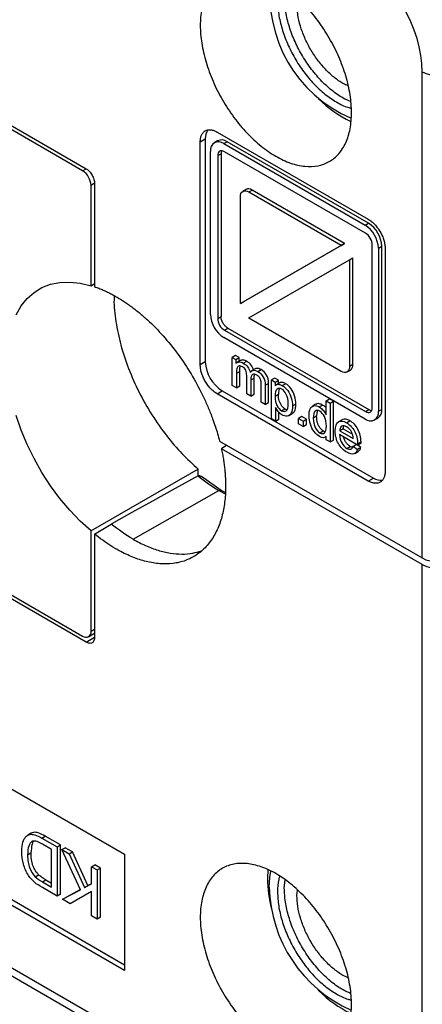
# Model space of a CAD drawing. Header units: millimetres. Extents: x 13 to 546, y 13 to 419.
# Tile 12 of 15: x 498 to 515, y 317 to 359. Entities that reach past the tile are written whole.
import ezdxf

# ---------------------------------------------------------------- set-up
doc = ezdxf.new("R2010")
doc.units = ezdxf.units.MM
doc.header["$LTSCALE"] = 2

msp = doc.modelspace()

# ---------------------------------------------------------------- linework, layer by layer
for p, q in [((515.334, 336.202), (515.334, 356.677)), ((501.042, 352.506), (497.382, 354.618)), ((497.421, 354.766), (501.189, 352.591)), ((506.699, 354.139), (513.062, 350.466)), ((505.991, 353.731), (506.204, 353.853)), ((505.991, 344.341), (505.991, 353.731)), ((506.204, 353.853), (506.204, 344.463)), ((506.723, 353.771), (506.581, 353.69)), ((506.98, 353.65), (507.121, 353.732)), ((513.066, 350.3), (507.121, 353.732)), ((506.416, 346.46), (506.416, 353.324)), ((506.98, 353.65), (512.924, 350.219)), ((512.946, 349.879), (507.007, 353.308)), ((506.724, 353.145), (506.865, 353.226)), ((506.724, 353.145), (506.724, 346.286)), ((506.865, 353.226), (506.865, 346.368)), ((501.042, 352.506), (501.189, 352.591)), ((501.544, 351.979), (501.395, 351.893)), ((501.395, 347.667), (501.395, 351.893)), ((501.543, 351.979), (501.543, 347.627)), ((507.923, 351.722), (507.781, 351.64)), ((508.031, 351.615), (508.173, 351.697)), ((512.063, 349.451), (508.173, 351.697)), ((507.678, 346.918), (507.678, 351.411)), ((508.031, 351.615), (511.922, 349.369)), ((512.924, 350.219), (513.066, 350.3)), ((511.925, 349.367), (507.678, 346.914)), ((507.819, 346.996), (512.067, 349.449)), ((512.063, 349.451), (511.922, 349.369)), ((511.925, 349.367), (512.067, 349.449)), ((513.229, 342.53), (513.229, 349.389)), ((513.63, 349.323), (513.489, 349.241)), ((513.489, 349.241), (513.489, 342.377)), ((513.63, 342.459), (513.63, 349.323)), ((513.77, 349.241), (513.77, 339.851)), ((508.028, 346.308), (512.275, 348.761)), ((512.275, 348.761), (512.417, 348.843)), ((512.275, 348.757), (512.417, 348.839)), ((512.275, 348.757), (512.275, 344.264)), ((512.417, 344.346), (512.417, 348.839)), ((501.395, 347.667), (501.543, 347.753)), ((507.678, 346.914), (507.819, 346.996)), ((506.724, 346.286), (506.865, 346.368)), ((511.922, 344.06), (508.031, 346.306)), ((507.007, 345.796), (507.148, 345.878)), ((507.148, 345.878), (513.088, 342.449)), ((512.924, 342.051), (506.98, 345.483)), ((507.007, 345.796), (512.946, 342.367)), ((507.478, 344.729), (507.337, 344.647)), ((507.337, 344.647), (507.492, 344.557)), ((507.337, 343.463), (507.337, 344.647)), ((507.633, 344.639), (507.478, 344.729)), ((507.492, 344.557), (507.633, 344.639)), ((507.633, 344.486), (507.633, 344.639)), ((506.204, 344.463), (505.991, 344.341)), ((507.492, 344.557), (507.492, 344.39)), ((507.685, 344.516), (507.544, 344.434)), ((507.802, 344.404), (507.944, 344.486)), ((512.417, 344.346), (512.275, 344.264)), ((507.51, 343.977), (507.652, 344.058)), ((507.51, 343.977), (507.51, 343.363)), ((507.652, 343.445), (507.652, 344.058)), ((507.946, 343.112), (507.946, 343.88)), ((508.119, 343.698), (508.261, 343.78)), ((508.295, 344.162), (508.154, 344.08)), ((508.261, 343.093), (508.261, 343.78)), ((508.409, 344.054), (508.551, 344.136)), ((509.124, 343.778), (508.983, 343.697)), ((509.283, 343.687), (509.124, 343.778)), ((512.172, 344.035), (512.313, 344.117)), ((507.51, 343.363), (507.337, 343.463)), ((507.51, 343.363), (507.652, 343.445)), ((508.119, 343.698), (508.119, 343.011)), ((508.553, 342.761), (508.553, 343.507)), ((508.726, 343.473), (508.868, 343.554)), ((508.726, 343.473), (508.726, 342.661)), ((508.868, 342.743), (508.868, 343.554)), ((508.983, 343.697), (509.141, 343.605)), ((508.983, 342.06), (508.983, 343.697)), ((509.141, 343.605), (509.283, 343.687)), ((509.141, 343.605), (509.141, 343.451)), ((509.336, 343.574), (509.194, 343.492)), ((509.283, 343.543), (509.283, 343.687)), ((509.439, 343.46), (509.58, 343.541)), ((506.699, 343.116), (506.911, 343.238)), ((513.062, 339.442), (506.699, 343.116)), ((506.911, 343.238), (513.275, 339.565)), ((508.119, 343.011), (507.946, 343.112)), ((508.119, 343.011), (508.261, 343.093)), ((509.281, 343.089), (509.14, 343.007)), ((508.726, 342.661), (508.553, 342.761)), ((508.726, 342.661), (508.868, 342.743)), ((509.156, 342.536), (509.156, 341.96)), ((509.872, 342.601), (510.013, 342.682)), ((510.854, 342.675), (510.713, 342.593)), ((510.999, 342.559), (511.141, 342.64)), ((511.282, 342.819), (511.423, 342.9)), ((511.282, 342.234), (511.282, 342.819)), ((511.282, 342.819), (511.455, 342.719)), ((511.597, 342.8), (511.423, 342.9)), ((511.455, 342.719), (511.597, 342.8)), ((511.455, 342.719), (511.455, 341.085)), ((511.597, 341.167), (511.597, 342.8)), ((509.298, 342.041), (509.298, 342.335)), ((509.413, 342.403), (509.554, 342.484)), ((509.721, 342.201), (509.863, 342.283)), ((510.271, 342.16), (510.13, 342.079)), ((510.468, 342.046), (510.271, 342.16)), ((510.888, 342.168), (510.746, 342.086)), ((512.946, 342.367), (513.088, 342.449)), ((513.489, 342.377), (513.63, 342.459)), ((509.156, 341.96), (508.983, 342.06)), ((509.156, 341.96), (509.298, 342.041)), ((510.13, 342.079), (510.327, 341.965)), ((510.13, 341.851), (510.13, 342.079)), ((510.327, 341.737), (510.13, 341.851)), ((510.327, 341.965), (510.468, 342.046)), ((510.327, 341.965), (510.327, 341.737)), ((510.327, 341.737), (510.468, 341.819)), ((510.468, 341.819), (510.468, 342.046)), ((511.956, 342.018), (511.814, 341.937)), ((512.149, 341.895), (512.29, 341.977)), ((513.323, 342.012), (513.465, 342.093)), ((511.025, 341.472), (511.167, 341.554)), ((511.245, 341.284), (511.295, 341.313)), ((511.295, 341.178), (511.295, 341.328)), ((512.613, 340.957), (511.849, 341.399)), ((512, 341.639), (511.859, 341.557)), ((511.859, 341.557), (512.431, 341.227)), ((512, 341.639), (512.394, 341.412)), ((506.803, 341.126), (515.334, 336.202)), ((507.116, 340.946), (506.88, 340.804)), ((511.455, 341.085), (511.295, 341.178)), ((511.455, 341.085), (511.597, 341.167)), ((512.158, 340.818), (512.3, 340.9)), ((512.429, 340.906), (512.566, 340.985)), ((512.429, 340.906), (512.609, 340.776)), ((512.75, 340.857), (512.606, 340.961)), ((512.75, 340.857), (512.609, 340.776)), ((512.613, 340.957), (512.755, 341.039)), ((512.614, 341.01), (512.756, 341.092)), ((515.334, 335.923), (506.88, 340.804)), ((512.493, 340.603), (512.635, 340.685)), ((505.904, 339.942), (501.395, 337.339)), ((506.874, 339.047), (506.047, 339.632)), ((513.062, 339.442), (513.275, 339.565)), ((503.163, 336.992), (506.773, 339.039)), ((506.773, 339.039), (507.04, 338.898)), ((507.043, 338.962), (506.874, 339.047)), ((501.543, 337.209), (502.244, 337.629)), ((501.395, 333.113), (501.395, 337.339)), ((501.543, 337.209), (501.543, 332.857)), ((515.334, 312.236), (515.334, 335.923)), ((483.01, 335.153), (502.809, 323.723)), ((497.382, 335.021), (501.042, 332.909)), ((501.189, 332.653), (497.421, 334.829)), ((473.314, 333.228), (512.506, 310.603)), ((501.292, 332.884), (501.543, 333.029)), ((501.395, 333.113), (501.543, 333.198)), ((473.521, 332.77), (512.713, 310.145)), ((501.189, 332.653), (501.543, 332.864)), ((502.809, 318.824), (483.01, 330.253)), ((483.223, 330.376), (502.809, 319.069)), ((498.871, 324.606), (498.729, 324.525)), ((499.318, 324.407), (499.46, 324.489)), ((499.318, 324.407), (499.967, 324.033)), ((500.108, 324.114), (499.46, 324.489)), ((499.729, 323.925), (499.346, 324.146)), ((499.729, 322.341), (499.729, 323.925)), ((499.967, 324.033), (500.108, 324.114)), ((499.967, 324.033), (499.967, 321.959)), ((500.108, 322.04), (500.108, 324.114)), ((500.166, 323.918), (500.307, 324)), ((500.951, 322.231), (500.166, 323.918)), ((500.166, 323.918), (500.479, 323.737)), ((500.62, 323.819), (500.307, 324)), ((498.727, 323.696), (498.868, 323.778)), ((500.479, 323.737), (500.62, 323.819)), ((500.479, 323.737), (501.118, 322.32)), ((501.26, 322.402), (500.62, 323.819)), ((502.809, 323.723), (502.809, 318.824)), ((501.413, 323.198), (501.554, 323.28)), ((501.413, 322.479), (501.413, 323.198)), ((501.413, 323.198), (501.651, 323.061)), ((501.792, 323.142), (501.554, 323.28)), ((501.651, 323.061), (501.792, 323.142)), ((501.651, 323.061), (501.651, 320.987)), ((501.792, 321.068), (501.792, 323.142)), ((508.837, 323.069), (508.82, 322.702)), ((499.044, 322.779), (499.186, 322.861)), ((499.351, 322.559), (499.492, 322.641)), ((499.492, 322.641), (499.729, 322.505)), ((509.527, 322.294), (509.558, 322.641)), ((499.967, 321.959), (499.348, 322.316)), ((499.351, 322.559), (499.729, 322.341)), ((500.198, 321.825), (500.951, 322.231)), ((500.949, 322.236), (500.34, 321.907)), ((501.118, 322.32), (501.413, 322.479)), ((501.118, 322.32), (501.26, 322.402)), ((501.413, 322.484), (501.26, 322.402)), ((510.057, 321.988), (510.078, 322.215)), ((500.108, 322.04), (499.967, 321.959)), ((500.198, 321.825), (500.34, 321.907)), ((500.52, 321.639), (500.198, 321.825)), ((501.413, 322.152), (500.52, 321.639)), ((501.413, 321.124), (501.413, 322.152)), ((501.651, 320.987), (501.413, 321.124)), ((501.792, 321.068), (501.651, 320.987))]:
    msp.add_line(p, q)
at = {"flags": 128}
for points in [[(498.244, 346.446), (498.455, 346.813), (498.708, 347.127), (499.002, 347.386), (499.331, 347.587), (499.694, 347.728), (500.086, 347.807), (500.504, 347.823), (500.941, 347.776), (501.395, 347.667)], [(501.395, 337.339), (500.941, 337.754), (500.504, 338.213), (500.086, 338.711), (499.694, 339.242), (499.331, 339.802), (499.002, 340.383), (498.708, 340.981), (498.455, 341.588), (498.244, 342.199)], [(505.896, 339.657), (504.936, 339.124), (503.977, 338.592), (503.11, 338.11), (502.244, 337.629)], [(508.891, 322.335), (508.914, 322.739), (508.959, 323.01)]]:
    msp.add_lwpolyline(points, dxfattribs=at)
for centre, radius, start, end in [((514.57, 359.909), 5.65, 173.2653, 246.7426), ((516.042, 358.046), 1.541, 242.6565, 296.7662), ((514.478, 359.053), 4.96, 225.0379, 244.2432), ((506.79, 353.884), 0.587, 143.9443, 182.9543), ((506.76, 353.38), 0.348, 50.7967, 189.214), ((506.888, 353.406), 0.401, 54.3824, 114.3071), ((500.628, 351.858), 0.768, 2.6055, 57.3945), ((512.264, 349.186), 1.226, 2.6055, 57.3945), ((512.405, 349.267), 1.226, 2.6055, 57.3945), ((507.641, 346.516), 1.226, 182.6055, 237.3945), ((507.739, 344.533), 1.537, 182.6055, 237.3945), ((513.145, 342.321), 0.348, 230.7967, 9.214), ((513.239, 342.416), 0.393, 305.0133, 6.2988), ((513.594, 340.058), 0.588, 237.054, 275.9891), ((501.18, 333.078), 0.218, 230.7967, 9.214), ((514.144, 322.755), 5.324, 180.565, 194.5585), ((514.712, 322.475), 5.823, 181.3845, 245.9797), ((514.478, 321.492), 4.96, 225.0377, 244.2458)]:
    msp.add_arc(centre, radius, start, end)
for centre, major_axis, ratio, start_param, end_param in [((513.212, 358.717), (-2.5, 4.33), 0.573457, 3.927224, 5.497716), ((512.505, 358.309), (-2, 3.464), 0.577557, 3.927224, 5.497716), ((257.396, 191.847), (114.23, 426.392), 0.517638, 5.200693, 5.201389), ((516.041, 336.603), (1, -0.007), 0.572227, 3.931278, 5.484621), ((516.041, 336.338), (1, 0.008), 0.582304, 3.922551, 5.475894)]:
    msp.add_ellipse(centre, major_axis=major_axis, ratio=ratio, start_param=start_param, end_param=end_param)
for points, knots in [([(512.355, 354.956), (512.355, 354.716), (512.315, 354.257), (512.131, 353.67), (511.836, 353.199), (511.436, 352.87), (510.951, 352.691), (510.398, 352.669), (509.798, 352.806), (509.173, 353.095), (508.549, 353.527), (507.949, 354.083), (507.395, 354.744), (506.911, 355.483), (506.511, 356.273), (506.216, 357.084), (506.031, 357.885), (505.971, 358.642), (506.031, 359.33), (506.216, 359.917), (506.511, 360.387), (506.91, 360.716), (507.395, 360.895), (507.949, 360.917), (508.549, 360.781), (509.173, 360.491), (509.798, 360.06), (510.398, 359.503), (510.951, 358.843), (511.436, 358.104), (511.836, 357.313), (512.131, 356.503), (512.316, 355.702), (512.355, 355.197), (512.355, 354.956)], [0, 0, 0, 0, 0.031282, 0.06255, 0.093883, 0.125112, 0.156318, 0.187542, 0.218769, 0.25, 0.281231, 0.312458, 0.343681, 0.374888, 0.406097, 0.437449, 0.468704, 0.5, 0.531277, 0.56255, 0.593883, 0.625112, 0.656318, 0.687542, 0.718769, 0.75, 0.781231, 0.812458, 0.843681, 0.874888, 0.906097, 0.937449, 0.968709, 1, 1, 1, 1]), ([(509.334, 360.357), (509.319, 360.313), (509.254, 360.119), (509.232, 359.697), (509.275, 359.113), (509.418, 358.49), (509.648, 357.861), (509.958, 357.246), (510.335, 356.67), (510.766, 356.156), (511.233, 355.721), (511.718, 355.392), (512.094, 355.199), (512.294, 355.159), (512.34, 355.15)], [0, 0, 0, 0, 0.028098, 0.122486, 0.216874, 0.311261, 0.405649, 0.500037, 0.594425, 0.688812, 0.7832, 0.877588, 0.971975, 1, 1, 1, 1]), ([(512.318, 355.422), (512.212, 355.467), (511.947, 355.579), (511.516, 355.888), (511.049, 356.318), (510.618, 356.834), (510.24, 357.409), (509.931, 358.024), (509.7, 358.654), (509.561, 359.274), (509.509, 359.802), (509.544, 360.088), (509.558, 360.202)], [0, 0, 0, 0, 0.0702456, 0.1776728, 0.2851, 0.3925272, 0.4999543, 0.6073815, 0.7148087, 0.8222359, 0.929663, 1, 1, 1, 1]), ([(512.208, 356.085), (512.14, 356.114), (511.945, 356.198), (511.62, 356.433), (511.253, 356.77), (510.915, 357.175), (510.618, 357.627), (510.375, 358.11), (510.193, 358.606), (510.085, 359.092), (510.044, 359.491), (510.069, 359.701), (510.078, 359.776)], [0, 0, 0, 0, 0.059903, 0.169916, 0.279929, 0.389942, 0.499955, 0.609968, 0.719981, 0.829994, 0.940007, 1, 1, 1, 1]), ([(505.991, 353.731), (505.992, 353.757), (505.993, 353.809), (506.004, 353.882), (506.021, 353.95), (506.053, 354.033), (506.107, 354.121), (506.195, 354.194), (506.303, 354.234), (506.426, 354.238), (506.56, 354.21), (506.652, 354.163), (506.699, 354.139)], [0, 0, 0, 0, 0.062205, 0.124236, 0.186707, 0.250223, 0.375816, 0.500148, 0.624145, 0.750072, 0.875752, 1, 1, 1, 1]), ([(507.007, 353.308), (506.933, 353.351), (506.859, 353.358), (506.754, 353.298), (506.724, 353.23), (506.724, 353.145)], [0, 0, 0, 0, 0.5, 0.5, 1, 1, 1, 1]), ([(506.891, 353.344), (506.89, 353.343), (506.867, 353.318), (506.866, 353.271), (506.865, 353.226)], [0, 0, 0, 0, 0.071127, 1, 1, 1, 1]), ([(501.189, 352.591), (501.204, 352.582), (501.233, 352.564), (501.277, 352.528), (501.328, 352.48), (501.384, 352.414), (501.44, 352.329), (501.487, 352.237), (501.519, 352.146), (501.539, 352.058), (501.542, 352.005), (501.543, 351.979)], [0, 0, 0, 0, 0.0789853, 0.1586135, 0.2401071, 0.3672169, 0.5000412, 0.6271096, 0.7599798, 0.8785881, 1, 1, 1, 1]), ([(507.678, 351.411), (507.678, 351.518), (507.716, 351.602), (507.847, 351.678), (507.939, 351.669), (508.031, 351.615)], [0, 0, 0, 0, 0.5, 0.5, 1, 1, 1, 1]), ([(513.062, 350.466), (513.085, 350.451), (513.131, 350.423), (513.2, 350.372), (513.267, 350.313), (513.355, 350.226), (513.458, 350.104), (513.566, 349.94), (513.654, 349.764), (513.719, 349.584), (513.762, 349.405), (513.767, 349.295), (513.77, 349.241)], [0, 0, 0, 0, 0.062205, 0.124236, 0.186707, 0.250223, 0.375816, 0.500148, 0.624145, 0.750072, 0.875752, 1, 1, 1, 1]), ([(513.229, 349.389), (513.229, 349.475), (513.199, 349.577), (513.094, 349.759), (513.02, 349.837), (512.946, 349.879)], [0, 0, 0, 0, 0.5, 0.5, 1, 1, 1, 1]), ([(501.543, 347.627), (501.603, 347.605), (501.724, 347.562), (501.906, 347.486), (502.088, 347.402), (502.272, 347.309), (502.394, 347.24), (502.456, 347.205)], [0, 0, 0, 0, 0.20034, 0.40019, 0.59987, 0.7997, 1, 1, 1, 1]), ([(502.368, 347.206), (502.366, 347.164), (502.345, 346.838), (502.43, 346.152), (502.627, 345.177), (502.96, 344.172), (503.4, 343.179), (503.944, 342.221), (504.556, 341.35), (505.214, 340.575), (505.674, 340.153), (505.904, 339.942)], [0, 0, 0, 0, 0.018591, 0.143437, 0.268283, 0.393125, 0.517967, 0.642813, 0.767659, 0.88383, 1, 1, 1, 1]), ([(502.456, 347.205), (502.513, 347.172), (502.629, 347.103), (502.802, 346.991), (502.977, 346.871), (503.212, 346.698), (503.505, 346.464), (503.966, 346.053), (504.522, 345.471), (505.134, 344.691), (505.68, 343.853), (506.067, 343.122), (506.333, 342.522), (506.495, 342.111), (506.622, 341.747), (506.721, 341.434), (506.776, 341.228), (506.803, 341.126)], [0, 0, 0, 0, 0.030336, 0.060885, 0.091693, 0.122804, 0.186099, 0.249108, 0.374447, 0.501361, 0.624878, 0.747248, 0.809129, 0.872102, 0.915509, 0.958102, 1, 1, 1, 1]), ([(506.724, 346.286), (506.724, 346.2), (506.754, 346.098), (506.859, 345.916), (506.933, 345.839), (507.007, 345.796)], [0, 0, 0, 0, 0.5, 0.5, 1, 1, 1, 1]), ([(507.148, 345.878), (507.136, 345.885), (507.113, 345.9), (507.078, 345.928), (507.037, 345.966), (506.992, 346.019), (506.947, 346.087), (506.91, 346.161), (506.884, 346.234), (506.868, 346.304), (506.866, 346.346), (506.865, 346.368)], [0, 0, 0, 0, 0.079597, 0.159223, 0.240129, 0.368602, 0.500069, 0.628543, 0.760011, 0.879282, 1, 1, 1, 1]), ([(506.699, 343.116), (506.676, 343.13), (506.63, 343.158), (506.561, 343.21), (506.494, 343.268), (506.406, 343.356), (506.303, 343.478), (506.195, 343.642), (506.107, 343.817), (506.042, 343.997), (505.999, 344.176), (505.994, 344.286), (505.991, 344.341)], [0, 0, 0, 0, 0.0622052, 0.1242357, 0.1867073, 0.2502233, 0.3758158, 0.5001477, 0.6241453, 0.7500722, 0.8757522, 1, 1, 1, 1]), ([(507.492, 344.39), (507.524, 344.43), (507.567, 344.452), (507.673, 344.461), (507.734, 344.444), (507.802, 344.404)], [-2, -2, -2, -2, -1, -1, 0, 0, 0, 0]), ([(507.764, 344.252), (507.715, 344.281), (507.67, 344.292), (507.587, 344.28), (507.557, 344.254), (507.52, 344.161), (507.51, 344.084), (507.51, 343.977)], [-3, -3, -3, -3, -2, -2, -1, -1, 0, 0, 0, 0]), ([(507.652, 344.058), (507.651, 344.114), (507.651, 344.196), (507.674, 344.261), (507.681, 344.282)], [0, 0, 0, 0, 0.669394, 1, 1, 1, 1]), ([(507.944, 344.486), (507.921, 344.498), (507.875, 344.522), (507.809, 344.539), (507.75, 344.539), (507.709, 344.53), (507.69, 344.517), (507.686, 344.515)], [0, 0, 0, 0, 0.238559, 0.484897, 0.705456, 0.933208, 1, 1, 1, 1]), ([(507.946, 343.88), (507.946, 343.969), (507.932, 344.044), (507.875, 344.166), (507.828, 344.215), (507.764, 344.252)], [-2, -2, -2, -2, -1, -1, 0, 0, 0, 0]), ([(507.802, 344.404), (507.879, 344.36), (507.941, 344.306), (508.038, 344.177), (508.072, 344.106), (508.092, 344.029)], [-2, -2, -2, -2, -1, -1, 0, 0, 0, 0]), ([(508.234, 344.111), (508.214, 344.188), (508.179, 344.259), (508.082, 344.388), (508.02, 344.442), (507.944, 344.486)], [-2, -2, -2, -2, -1, -1, 0, 0, 0, 0]), ([(508.551, 344.136), (508.519, 344.151), (508.458, 344.183), (508.372, 344.189), (508.318, 344.179), (508.297, 344.162), (508.296, 344.161)], [0, 0, 0, 0, 0.331233, 0.650796, 0.981394, 1, 1, 1, 1]), ([(512.275, 344.264), (512.275, 344.157), (512.237, 344.073), (512.106, 343.998), (512.014, 344.007), (511.922, 344.06)], [0, 0, 0, 0, 0.5, 0.5, 1, 1, 1, 1]), ([(508.37, 343.902), (508.298, 343.944), (508.238, 343.951), (508.143, 343.895), (508.119, 343.82), (508.119, 343.698)], [-2, -2, -2, -2, -1, -1, 0, 0, 0, 0]), ([(508.261, 343.78), (508.26, 343.838), (508.259, 343.897), (508.281, 343.935), (508.282, 343.936)], [0, 0, 0, 0, 0.968134, 1, 1, 1, 1]), ([(508.553, 343.507), (508.553, 343.586), (508.547, 343.647), (508.524, 343.731), (508.503, 343.771), (508.444, 343.848), (508.41, 343.879), (508.37, 343.902)], [-3, -3, -3, -3, -2, -2, -1, -1, 0, 0, 0, 0]), ([(508.409, 344.054), (508.511, 343.995), (508.589, 343.918), (508.699, 343.724), (508.726, 343.608), (508.726, 343.473)], [-2, -2, -2, -2, -1, -1, 0, 0, 0, 0]), ([(508.868, 343.554), (508.868, 343.69), (508.84, 343.806), (508.73, 343.999), (508.652, 344.077), (508.551, 344.136)], [-2, -2, -2, -2, -1, -1, 0, 0, 0, 0]), ([(509.421, 343.313), (509.347, 343.355), (509.282, 343.353), (509.168, 343.26), (509.14, 343.16), (509.14, 343.007)], [0, 0, 0, 0, 1, 1, 2, 2, 2, 2]), ([(509.141, 343.451), (509.179, 343.49), (509.221, 343.511), (509.314, 343.517), (509.371, 343.499), (509.439, 343.46)], [-2, -2, -2, -2, -1, -1, 0, 0, 0, 0]), ([(509.58, 343.541), (509.556, 343.554), (509.508, 343.58), (509.441, 343.598), (509.382, 343.595), (509.351, 343.581), (509.336, 343.574)], [0, 0, 0, 0, 0.263673, 0.536165, 0.770102, 1, 1, 1, 1]), ([(509.439, 343.46), (509.526, 343.409), (509.602, 343.339), (509.736, 343.158), (509.787, 343.056), (509.855, 342.827), (509.872, 342.714), (509.872, 342.601)], [-3, -3, -3, -3, -2, -2, -1, -1, 0, 0, 0, 0]), ([(510.013, 342.682), (510.013, 342.795), (509.996, 342.909), (509.928, 343.137), (509.878, 343.24), (509.744, 343.421), (509.667, 343.491), (509.58, 343.541)], [-3, -3, -3, -3, -2, -2, -1, -1, 0, 0, 0, 0]), ([(509.14, 343.007), (509.14, 342.854), (509.167, 342.726), (509.273, 342.52), (509.337, 342.446), (509.413, 342.403)], [0, 0, 0, 0, 1, 1, 2, 2, 2, 2]), ([(509.321, 343.323), (509.315, 343.309), (509.286, 343.244), (509.283, 343.156), (509.281, 343.089)], [0, 0, 0, 0, 0.228465, 1, 1, 1, 1]), ([(509.554, 342.484), (509.539, 342.494), (509.511, 342.512), (509.469, 342.55), (509.429, 342.595), (509.393, 342.647), (509.351, 342.72), (509.311, 342.823), (509.285, 342.954), (509.283, 343.041), (509.281, 343.089)], [0, 0, 0, 0, 0.082997, 0.163576, 0.244519, 0.328571, 0.418189, 0.58129, 0.771827, 1, 1, 1, 1]), ([(509.693, 342.704), (509.693, 342.855), (509.666, 342.984), (509.559, 343.196), (509.495, 343.27), (509.421, 343.313)], [0, 0, 0, 0, 1, 1, 2, 2, 2, 2]), ([(509.426, 342.231), (509.368, 342.265), (509.315, 342.309), (509.223, 342.418), (509.186, 342.476), (509.156, 342.536)], [-2, -2, -2, -2, -1, -1, 0, 0, 0, 0]), ([(509.413, 342.403), (509.49, 342.358), (509.556, 342.358), (509.666, 342.446), (509.693, 342.546), (509.693, 342.704)], [0, 0, 0, 0, 1, 1, 2, 2, 2, 2]), ([(509.872, 342.601), (509.872, 342.48), (509.853, 342.381), (509.778, 342.231), (509.723, 342.188), (509.58, 342.168), (509.505, 342.185), (509.426, 342.231)], [-3, -3, -3, -3, -2, -2, -1, -1, 0, 0, 0, 0]), ([(509.858, 342.29), (509.882, 342.303), (509.948, 342.341), (510.001, 342.483), (510.009, 342.617), (510.013, 342.682)], [0, 0, 0, 0, 0.212688, 0.613104, 1, 1, 1, 1]), ([(510.567, 342.189), (510.567, 342.307), (510.584, 342.404), (510.653, 342.558), (510.704, 342.602), (510.839, 342.625), (510.915, 342.607), (510.999, 342.559)], [-3, -3, -3, -3, -2, -2, -1, -1, 0, 0, 0, 0]), ([(511.141, 342.64), (511.093, 342.662), (510.999, 342.705), (510.899, 342.707), (510.863, 342.675), (510.857, 342.67)], [0, 0, 0, 0, 0.455557, 0.909749, 1, 1, 1, 1]), ([(510.999, 342.559), (511.061, 342.523), (511.116, 342.476), (511.213, 342.361), (511.252, 342.299), (511.282, 342.234)], [-2, -2, -2, -2, -1, -1, 0, 0, 0, 0]), ([(511.282, 342.526), (511.269, 342.54), (511.24, 342.57), (511.192, 342.608), (511.158, 342.629), (511.141, 342.64)], [0, 0, 0, 0, 0.291288, 0.642117, 1, 1, 1, 1]), ([(512.946, 342.367), (513.02, 342.324), (513.094, 342.317), (513.199, 342.378), (513.229, 342.445), (513.229, 342.53)], [0, 0, 0, 0, 0.5, 0.5, 1, 1, 1, 1]), ([(509.554, 342.484), (509.573, 342.475), (509.606, 342.457), (509.637, 342.454), (509.65, 342.453)], [0, 0, 0, 0, 0.570555, 1, 1, 1, 1]), ([(511.008, 341.318), (510.926, 341.365), (510.851, 341.434), (510.715, 341.617), (510.662, 341.72), (510.586, 341.95), (510.567, 342.068), (510.567, 342.189)], [-3, -3, -3, -3, -2, -2, -1, -1, 0, 0, 0, 0]), ([(511.018, 342.382), (510.94, 342.427), (510.876, 342.428), (510.772, 342.342), (510.746, 342.242), (510.746, 342.086)], [0, 0, 0, 0, 1, 1, 2, 2, 2, 2]), ([(510.928, 342.414), (510.92, 342.396), (510.891, 342.327), (510.889, 342.236), (510.888, 342.168)], [0, 0, 0, 0, 0.256721, 1, 1, 1, 1]), ([(511.167, 341.554), (511.152, 341.563), (511.123, 341.581), (511.08, 341.62), (511.041, 341.666), (511.003, 341.72), (510.96, 341.795), (510.919, 341.9), (510.892, 342.033), (510.889, 342.12), (510.888, 342.168)], [0, 0, 0, 0, 0.082101, 0.162444, 0.243865, 0.329091, 0.420511, 0.585729, 0.775423, 1, 1, 1, 1]), ([(511.298, 341.75), (511.298, 341.912), (511.271, 342.046), (511.163, 342.26), (511.097, 342.337), (511.018, 342.382)], [0, 0, 0, 0, 1, 1, 2, 2, 2, 2]), ([(513.088, 342.449), (513.126, 342.428), (513.168, 342.405), (513.201, 342.412), (513.203, 342.412)], [0, 0, 0, 0, 0.929525, 1, 1, 1, 1]), ([(510.746, 342.086), (510.746, 341.934), (510.774, 341.805), (510.884, 341.591), (510.95, 341.515), (511.025, 341.472)], [0, 0, 0, 0, 1, 1, 2, 2, 2, 2]), ([(511.025, 341.472), (511.101, 341.428), (511.165, 341.427), (511.271, 341.509), (511.298, 341.603), (511.298, 341.75)], [0, 0, 0, 0, 1, 1, 2, 2, 2, 2]), ([(511.67, 341.543), (511.67, 341.742), (511.714, 341.871), (511.892, 341.988), (512.007, 341.977), (512.149, 341.895)], [-2, -2, -2, -2, -1, -1, 0, 0, 0, 0]), ([(512.15, 341.73), (512.07, 341.776), (512.003, 341.784), (511.894, 341.723), (511.864, 341.658), (511.859, 341.557)], [0, 0, 0, 0, 1, 1, 2, 2, 2, 2]), ([(512.29, 341.977), (512.231, 342.005), (512.123, 342.055), (512.009, 342.053), (511.969, 342.02), (511.959, 342.012)], [0, 0, 0, 0, 0.484318, 0.879535, 1, 1, 1, 1]), ([(512.032, 341.769), (512.03, 341.767), (512.005, 341.739), (512.002, 341.687), (512, 341.639)], [0, 0, 0, 0, 0.07274, 1, 1, 1, 1]), ([(512.149, 341.895), (512.285, 341.816), (512.397, 341.698), (512.571, 341.382), (512.614, 341.205), (512.614, 341.01)], [-2, -2, -2, -2, -1, -1, 0, 0, 0, 0]), ([(512.756, 341.092), (512.756, 341.287), (512.712, 341.463), (512.538, 341.78), (512.426, 341.898), (512.29, 341.977)], [-2, -2, -2, -2, -1, -1, 0, 0, 0, 0]), ([(511.167, 341.554), (511.185, 341.544), (511.217, 341.527), (511.246, 341.524), (511.259, 341.522)], [0, 0, 0, 0, 0.581526, 1, 1, 1, 1]), ([(512.158, 340.654), (512.008, 340.74), (511.889, 340.862), (511.714, 341.177), (511.67, 341.351), (511.67, 341.543)], [-2, -2, -2, -2, -1, -1, 0, 0, 0, 0]), ([(511.849, 341.399), (511.855, 341.265), (511.887, 341.147), (512.001, 340.943), (512.073, 340.867), (512.158, 340.818)], [-2, -2, -2, -2, -1, -1, 0, 0, 0, 0]), ([(512.3, 340.9), (512.263, 340.924), (512.191, 340.973), (512.103, 341.09), (512.043, 341.202), (512.028, 341.271), (512.021, 341.299)], [0, 0, 0, 0, 0.292327, 0.571412, 0.822973, 1, 1, 1, 1]), ([(512.158, 340.818), (512.222, 340.781), (512.277, 340.769), (512.366, 340.795), (512.402, 340.836), (512.429, 340.906)], [-2, -2, -2, -2, -1, -1, 0, 0, 0, 0]), ([(512.406, 340.864), (512.391, 340.865), (512.357, 340.868), (512.32, 340.888), (512.3, 340.9)], [0, 0, 0, 0, 0.441858, 1, 1, 1, 1]), ([(512.632, 340.69), (512.655, 340.705), (512.711, 340.74), (512.736, 340.814), (512.75, 340.857)], [0, 0, 0, 0, 0.426596, 1, 1, 1, 1]), ([(506.88, 340.804), (506.895, 340.73), (506.926, 340.583), (506.964, 340.366), (506.996, 340.151), (507.021, 339.938), (507.04, 339.727), (507.062, 339.36), (507.059, 338.851), (506.979, 338.221), (506.821, 337.636), (506.577, 337.109), (506.252, 336.663), (505.849, 336.316), (505.38, 336.075), (504.86, 335.952), (504.302, 335.939), (503.731, 336.033), (503.154, 336.22), (502.655, 336.457), (502.231, 336.707), (501.885, 336.94), (501.657, 337.119), (501.543, 337.209)], [0, 0, 0, 0, 0.0184415, 0.0368371, 0.0552128, 0.0735952, 0.0920104, 0.1104847, 0.1714363, 0.232507, 0.2980435, 0.3636992, 0.4317943, 0.5000093, 0.5681037, 0.6363196, 0.7018557, 0.7675117, 0.8284633, 0.889534, 0.9263648, 0.9631163, 1, 1, 1, 1]), ([(512.609, 340.776), (512.58, 340.671), (512.527, 340.608), (512.374, 340.562), (512.277, 340.585), (512.158, 340.654)], [-2, -2, -2, -2, -1, -1, 0, 0, 0, 0]), ([(505.898, 339.658), (505.908, 339.662), (505.931, 339.671), (505.971, 339.666), (506.01, 339.652), (506.033, 339.634), (506.043, 339.627)], [0, 0, 0, 0, 0.2305687, 0.485821, 0.7765513, 1, 1, 1, 1]), ([(513.77, 339.851), (513.769, 339.824), (513.768, 339.772), (513.757, 339.699), (513.74, 339.631), (513.708, 339.548), (513.654, 339.46), (513.566, 339.387), (513.458, 339.347), (513.335, 339.344), (513.201, 339.371), (513.108, 339.419), (513.062, 339.442)], [0, 0, 0, 0, 0.062205, 0.124236, 0.186707, 0.250223, 0.375816, 0.500148, 0.624145, 0.750072, 0.875752, 1, 1, 1, 1]), ([(506.773, 339.039), (506.791, 339.046), (506.828, 339.061), (506.863, 339.059), (506.874, 339.047), (506.874, 339.047)], [0, 0, 0, 0, 0.499162, 0.997715, 1, 1, 1, 1]), ([(503.163, 336.992), (503.34, 336.896), (503.695, 336.705), (504.219, 336.513), (504.73, 336.392), (505.218, 336.353), (505.661, 336.385), (505.92, 336.467), (506.04, 336.505)], [0, 0, 0, 0, 0.170885, 0.34177, 0.512655, 0.68354, 0.854426, 1, 1, 1, 1]), ([(501.543, 332.857), (501.542, 332.841), (501.541, 332.808), (501.532, 332.762), (501.517, 332.713), (501.487, 332.664), (501.442, 332.626), (501.385, 332.605), (501.323, 332.604), (501.256, 332.618), (501.212, 332.641), (501.189, 332.653)], [0, 0, 0, 0, 0.078379, 0.158009, 0.240083, 0.365879, 0.500015, 0.625736, 0.759952, 0.877938, 1, 1, 1, 1]), ([(498.482, 323.842), (498.482, 323.999), (498.498, 324.129), (498.562, 324.336), (498.602, 324.413), (498.702, 324.515), (498.756, 324.546), (498.875, 324.569), (498.946, 324.563), (499.113, 324.514), (499.21, 324.47), (499.318, 324.407)], [-5, -5, -5, -5, -4, -4, -3, -3, -2, -2, -1, -1, 0, 0, 0, 0]), ([(498.983, 324.276), (498.979, 324.272), (498.946, 324.243), (498.887, 324.089), (498.876, 323.907), (498.868, 323.778)], [0, 0, 0, 0, 0.039387, 0.313486, 1, 1, 1, 1]), ([(499.46, 324.489), (499.365, 324.538), (499.199, 324.624), (498.99, 324.665), (498.908, 324.614), (498.877, 324.595)], [0, 0, 0, 0, 0.448375, 0.79015, 1, 1, 1, 1]), ([(499.346, 324.146), (499.227, 324.215), (499.134, 324.256), (498.999, 324.283), (498.945, 324.278), (498.906, 324.255)], [0, 0, 0, 0, 1, 1, 2, 2, 2, 2]), ([(498.906, 324.255), (498.85, 324.222), (498.805, 324.16), (498.743, 323.977), (498.727, 323.853), (498.727, 323.696)], [0, 0, 0, 0, 1, 1, 2, 2, 2, 2]), ([(498.765, 322.831), (498.67, 322.978), (498.599, 323.136), (498.505, 323.478), (498.482, 323.657), (498.482, 323.842)], [-2, -2, -2, -2, -1, -1, 0, 0, 0, 0]), ([(498.727, 323.696), (498.727, 323.479), (498.758, 323.294), (498.881, 322.99), (498.956, 322.869), (499.044, 322.779)], [0, 0, 0, 0, 1, 1, 2, 2, 2, 2]), ([(499.186, 322.861), (499.171, 322.876), (499.142, 322.908), (499.101, 322.961), (499.062, 323.019), (499.025, 323.083), (498.991, 323.152), (498.953, 323.239), (498.916, 323.349), (498.888, 323.483), (498.871, 323.628), (498.869, 323.726), (498.868, 323.778)], [0, 0, 0, 0, 0.062671, 0.126232, 0.191648, 0.259806, 0.331491, 0.407379, 0.530386, 0.66823, 0.824043, 1, 1, 1, 1]), ([(505.991, 321.069), (505.991, 321.31), (506.033, 321.768), (506.216, 322.358), (506.514, 322.826), (506.912, 323.157), (507.398, 323.335), (507.951, 323.356), (508.55, 323.219), (509.173, 322.93), (509.797, 322.5), (510.396, 321.944), (510.949, 321.285), (511.434, 320.547), (511.833, 319.756), (512.131, 318.944), (512.314, 318.143), (512.376, 317.384), (512.314, 316.697), (512.131, 316.106), (511.833, 315.639), (511.434, 315.308), (510.949, 315.13), (510.396, 315.109), (509.797, 315.245), (509.173, 315.534), (508.55, 315.965), (507.951, 316.52), (507.398, 317.18), (506.912, 317.918), (506.514, 318.709), (506.216, 319.521), (506.033, 320.322), (505.991, 320.828), (505.991, 321.069)], [0, 0, 0, 0, 0.0313162, 0.0626512, 0.0940064, 0.1252986, 0.1564736, 0.1876491, 0.2188245, 0.25, 0.2811755, 0.3123509, 0.3435264, 0.3747014, 0.4059936, 0.4373488, 0.4686838, 0.5, 0.5313162, 0.5626512, 0.5940064, 0.6252986, 0.6564736, 0.6876491, 0.7188245, 0.75, 0.7811755, 0.8123509, 0.8435264, 0.8747014, 0.9059936, 0.9373488, 0.9686838, 1, 1, 1, 1]), ([(499.492, 322.641), (499.46, 322.66), (499.399, 322.696), (499.315, 322.753), (499.245, 322.805), (499.204, 322.843), (499.186, 322.861)], [0, 0, 0, 0, 0.3166928, 0.5878873, 0.8149015, 1, 1, 1, 1]), ([(509.334, 322.796), (509.319, 322.752), (509.253, 322.559), (509.248, 322.317), (509.244, 322.131)], [0, 0, 0, 0, 0.2294, 1, 1, 1, 1]), ([(512.318, 317.861), (512.212, 317.906), (511.947, 318.019), (511.516, 318.328), (511.049, 318.757), (510.618, 319.273), (510.241, 319.848), (509.93, 320.463), (509.702, 321.092), (509.555, 321.717), (509.536, 322.102), (509.527, 322.294)], [0, 0, 0, 0, 0.07556, 0.191115, 0.30667, 0.422225, 0.53778, 0.653335, 0.76889, 0.884445, 1, 1, 1, 1]), ([(509.244, 322.131), (509.253, 321.938), (509.272, 321.554), (509.419, 320.929), (509.648, 320.3), (509.958, 319.685), (510.335, 319.109), (510.766, 318.595), (511.233, 318.16), (511.718, 317.831), (512.094, 317.639), (512.294, 317.598), (512.34, 317.589)], [0, 0, 0, 0, 0.107563, 0.215125, 0.322688, 0.43025, 0.537813, 0.645376, 0.752938, 0.860501, 0.968064, 1, 1, 1, 1]), ([(512.208, 318.524), (512.14, 318.554), (511.945, 318.637), (511.62, 318.872), (511.253, 319.209), (510.914, 319.614), (510.618, 320.066), (510.374, 320.549), (510.195, 321.044), (510.079, 321.534), (510.065, 321.837), (510.057, 321.988)], [0, 0, 0, 0, 0.063726, 0.180761, 0.297795, 0.414829, 0.531863, 0.648897, 0.765932, 0.882966, 1, 1, 1, 1])]:
    msp.add_open_spline(points, degree=3, knots=knots)
for points in [[(508.173, 351.697), (508.08, 351.75), (507.988, 351.759), (507.923, 351.722)], [(511.922, 349.369), (511.923, 349.369), (511.924, 349.368), (511.925, 349.367)], [(512.067, 349.449), (512.066, 349.45), (512.064, 349.45), (512.063, 349.451)], [(512.275, 348.761), (512.275, 348.76), (512.275, 348.758), (512.275, 348.757)], [(512.417, 348.839), (512.417, 348.84), (512.417, 348.841), (512.417, 348.843)], [(507.678, 346.914), (507.678, 346.916), (507.678, 346.917), (507.678, 346.918)], [(508.031, 346.306), (508.03, 346.307), (508.029, 346.307), (508.028, 346.308)], [(512.313, 344.117), (512.379, 344.155), (512.417, 344.239), (512.417, 344.346)], [(508.092, 344.029), (508.174, 344.121), (508.279, 344.129), (508.409, 344.054)], [(512.365, 341.49), (512.31, 341.599), (512.238, 341.679), (512.15, 341.73)], [(511.295, 341.328), (511.23, 341.248), (511.135, 341.245), (511.008, 341.318)], [(512.431, 341.227), (512.423, 341.331), (512.401, 341.419), (512.365, 341.49)], [(512.614, 341.01), (512.614, 340.999), (512.614, 340.981), (512.613, 340.957)], [(512.755, 341.039), (512.755, 341.063), (512.756, 341.08), (512.756, 341.092)], [(505.896, 339.657), (505.896, 339.657), (505.897, 339.657), (505.898, 339.658)], [(505.898, 339.658), (506.186, 339.421), (506.48, 339.213), (506.773, 339.039)], [(503.163, 336.992), (502.854, 337.17), (502.546, 337.384), (502.244, 337.629)], [(499.028, 322.531), (498.925, 322.618), (498.837, 322.718), (498.765, 322.831)], [(499.044, 322.779), (499.108, 322.714), (499.21, 322.64), (499.351, 322.559)], [(499.348, 322.316), (499.209, 322.397), (499.102, 322.468), (499.028, 322.531)]]:
    msp.add_open_spline(points, degree=3)

doc.saveas('drawing.dxf')
